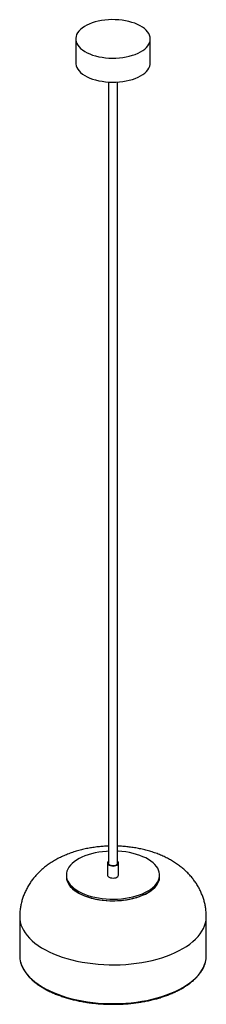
# Paper-space layout '_Trimétrica' of a CAD drawing. Header units: millimetres. Extents: x -100 to 100, y -111 to 944.
import ezdxf

# ---------------------------------------------------------------- set-up
doc = ezdxf.new("R2010")
doc.units = ezdxf.units.MM

psp = doc.layouts.new('_Trimétrica')

# ---------------------------------------------------------------- linework, layer by layer
at = {"color": 7, "linetype": 'Continuous', "lineweight": 25}
for p, q in [((-40, 923.2), (-40, 897.5)), ((40, 897.5), (40, 923.2)), ((-5, 877), (-5, 40.3)), ((5, 40.3), (5, 877)), ((-6, 40.3), (-6, 27.4)), ((6, 27.4), (6, 40.3)), ((-50, 27.4), (-50, 25.7)), ((50, 25.7), (50, 27.4)), ((-100, -17.1), (-100, -58.7)), ((100, -58.7), (100, -17.1))]:
    psp.add_line(p, q, dxfattribs=at)
at = {"color": 7, "linetype": 'Continuous', "lineweight": 25, "flags": 128}
for points in [[(-18.7, 904.9), (-15.3, 904.1), (-11.7, 903.5), (-8.1, 903), (-4.4, 902.7), (-0.7, 902.6), (3.1, 902.6), (6.8, 902.9), (10.5, 903.3), (14, 903.9), (17.5, 904.6), (20.8, 905.6), (23.9, 906.6), (26.8, 907.9), (29.4, 909.2), (31.9, 910.7), (34, 912.3), (35.8, 914), (37.3, 915.8), (38.5, 917.6), (39.3, 919.5), (39.8, 921.4), (40, 923.3), (39.8, 925.2), (39.2, 927.1), (38.4, 929), (37.1, 930.8), (35.6, 932.6), (33.7, 934.3), (31.5, 935.9), (29.1, 937.3), (26.4, 938.7), (23.4, 939.9), (20.3, 940.9), (17, 941.8), (13.5, 942.6), (9.9, 943.1), (6.3, 943.5), (2.5, 943.7), (-1.2, 943.8), (-4.9, 943.6), (-8.6, 943.3), (-12.3, 942.8), (-15.8, 942.1), (-19.1, 941.3), (-22.4, 940.3), (-25.4, 939.1), (-28.1, 937.8), (-30.7, 936.4), (-33, 934.8), (-34.9, 933.2), (-36.6, 931.5), (-38, 929.7), (-39, 927.8), (-39.6, 925.9), (-40, 924), (-39.9, 922.1), (-39.6, 920.1), (-38.8, 918.2), (-37.8, 916.4), (-36.4, 914.6), (-34.7, 912.9), (-32.6, 911.3), (-30.3, 909.7), (-27.8, 908.3), (-24.9, 907.1), (-21.9, 905.9), (-18.7, 904.9)], [(-40, 897.5), (-39.9, 896.3), (-39.6, 894.4), (-38.8, 892.5), (-37.8, 890.7), (-36.4, 888.9), (-34.7, 887.2), (-32.6, 885.5), (-30.3, 884), (-27.8, 882.6), (-24.9, 881.3), (-21.9, 880.2), (-18.7, 879.2)], [(-18.7, 879.2), (-15.3, 878.4), (-11.7, 877.8), (-8.1, 877.3), (-4.4, 877), (-0.7, 876.9), (3.1, 876.9), (6.8, 877.2), (10.5, 877.6), (14, 878.2), (17.5, 878.9), (20.8, 879.8), (23.9, 880.9), (26.8, 882.2), (29.4, 883.5), (31.9, 885), (34, 886.6), (35.8, 888.3), (37.3, 890), (38.5, 891.9), (39.3, 893.8), (39.8, 895.7), (40, 897.5)], [(-5, 53.1), (-7.1, 52.9), (-11.2, 52.5), (-15.3, 52), (-19.2, 51.2), (-23, 50.3), (-26.6, 49.2), (-30.1, 48), (-33.3, 46.6), (-36.3, 45.1), (-39.1, 43.5), (-41.5, 41.8), (-43.7, 39.9), (-45.6, 38), (-47.2, 36), (-48.4, 33.9), (-49.3, 31.8), (-49.8, 29.7), (-50, 27.5), (-49.8, 25.4), (-49.3, 23.2), (-48.5, 21.1), (-47.3, 19.1), (-45.8, 17), (-43.9, 15.1), (-41.8, 13.3), (-39.3, 11.5), (-36.6, 9.9), (-33.6, 8.4), (-30.4, 7), (-27, 5.7), (-23.3, 4.7)], [(-23.3, 4.7), (-19.6, 3.7), (-15.6, 3), (-11.6, 2.4), (-7.5, 2), (-3.3, 1.7), (0.9, 1.7), (5, 1.8), (9.2, 2.1), (13.3, 2.6), (17.2, 3.3), (21.1, 4.1), (24.8, 5.1), (28.4, 6.2), (31.7, 7.5), (34.8, 9), (37.7, 10.5), (40.3, 12.2), (42.7, 14), (44.7, 15.9), (46.4, 17.9), (47.8, 19.9), (48.9, 22), (49.6, 24.1), (49.9, 26.3), (50, 28.4), (49.6, 30.6), (48.9, 32.7), (47.9, 34.8), (46.6, 36.8), (44.9, 38.8), (42.9, 40.7), (40.6, 42.5), (38, 44.2), (35.1, 45.8), (32, 47.2), (28.7, 48.5), (25.2, 49.7), (21.5, 50.7), (17.6, 51.5), (13.6, 52.2), (9.6, 52.7), (5.4, 53), (5, 53.1)], [(-5, 42), (-5.5, 41.6), (-5.9, 40.8), (-6, 40), (-5.7, 39.3), (-5, 38.6), (-4, 38), (-2.8, 37.6)], [(-2.8, 37.6), (-1.4, 37.3), (0.1, 37.2), (1.6, 37.3), (3, 37.6), (4.2, 38.1), (5.1, 38.7), (5.7, 39.4), (6, 40.1), (5.9, 40.9), (5.4, 41.7), (5, 42)], [(-2.3, 38), (-1.1, 37.8), (0.3, 37.7), (1.6, 37.9), (2.9, 38.2), (3.9, 38.6), (4.6, 39.2), (4.9, 39.9), (5, 40.3)], [(-50, 25.7), (-49.8, 23.7), (-49.3, 21.5), (-48.5, 19.4), (-47.3, 17.3), (-45.8, 15.3), (-43.9, 13.4), (-41.8, 11.5), (-39.3, 9.8), (-36.6, 8.2), (-33.6, 6.6), (-30.4, 5.3), (-27, 4), (-23.3, 2.9)], [(-23.3, 2.9), (-19.6, 2), (-15.6, 1.3), (-11.6, 0.7), (-7.5, 0.3), (-3.3, 0), (0.9, 0), (5, 0.1), (9.2, 0.4), (13.3, 0.9), (17.2, 1.5), (21.1, 2.4), (24.8, 3.4), (28.4, 4.5), (31.7, 5.8), (34.8, 7.2), (37.7, 8.8), (40.3, 10.5), (42.7, 12.3), (44.7, 14.2), (46.4, 16.1), (47.8, 18.2), (48.9, 20.3), (49.6, 22.4), (49.9, 24.5), (50, 25.7)], [(-6, 27.4), (-6, 27.2), (-5.7, 26.4), (-5, 25.7), (-4, 25.1), (-2.8, 24.7)], [(-2.8, 24.7), (-1.4, 24.4), (0.1, 24.3), (1.6, 24.4), (3, 24.7), (4.2, 25.2), (5.1, 25.8), (5.7, 26.5), (6, 27.3), (6, 27.4)]]:
    psp.add_lwpolyline(points, dxfattribs=at)
at = {"color": 8, "linetype": 'Continuous', "lineweight": 25, "flags": 128}
for points in [[(-50, 25.7), (-50, 25.3), (-49.7, 23.1), (-49.1, 21), (-48.2, 18.9), (-46.9, 16.8), (-45.3, 14.8), (-43.4, 12.9), (-41.2, 11.1), (-38.6, 9.4), (-35.9, 7.8), (-32.8, 6.3), (-29.5, 4.9), (-26.1, 3.7), (-22.4, 2.7), (-18.6, 1.8), (-14.6, 1.1), (-10.6, 0.5), (-6.5, 0.2), (-2.3, 0), (1.9, 0), (6.1, 0.2), (10.2, 0.5), (14.3, 1), (18.2, 1.7), (22.1, 2.6), (25.7, 3.6), (29.2, 4.8), (32.5, 6.2), (35.6, 7.6), (38.4, 9.2), (40.9, 10.9), (43.2, 12.8), (45.2, 14.7), (46.8, 16.6), (48.1, 18.7), (49.1, 20.8), (49.7, 22.9), (50, 25.1), (50, 25.7)], [(-100, -17.1), (-99.9, -19.6), (-99.4, -22.7), (-98.6, -25.7), (-97.5, -28.7), (-96, -31.6), (-94.1, -34.5), (-92, -37.4), (-89.5, -40.1), (-86.7, -42.8), (-83.6, -45.4), (-80.2, -47.9), (-76.5, -50.3), (-72.5, -52.6), (-68.3, -54.7), (-63.9, -56.8), (-59.2, -58.6), (-54.3, -60.4), (-49.3, -62), (-44, -63.4), (-38.6, -64.6), (-33.1, -65.7), (-27.5, -66.7), (-21.7, -67.4), (-15.9, -68), (-10, -68.4), (-4.1, -68.6), (1.8, -68.6), (7.7, -68.5), (13.6, -68.2), (19.5, -67.7), (25.3, -67), (30.9, -66.1), (36.5, -65.1), (42, -63.9), (47.3, -62.5), (52.4, -61), (57.4, -59.3), (62.1, -57.5), (66.7, -55.5), (71, -53.4), (75, -51.2), (78.8, -48.9), (82.3, -46.4), (85.5, -43.8), (88.4, -41.2), (91.1, -38.4), (93.3, -35.6), (95.3, -32.7), (96.9, -29.8), (98.2, -26.8), (99.2, -23.8), (99.8, -20.8), (100, -17.7), (100, -17.1)], [(-99, -66), (-98.6, -67.3), (-97.5, -70.2), (-96, -73.2), (-94.1, -76.1), (-92, -78.9), (-89.5, -81.7), (-86.7, -84.4), (-83.6, -87), (-80.2, -89.5), (-76.5, -91.9), (-72.5, -94.2), (-68.3, -96.3), (-63.9, -98.3), (-59.2, -100.2), (-54.3, -102), (-49.3, -103.5), (-44, -105), (-38.6, -106.2), (-33.1, -107.3), (-27.5, -108.2), (-21.7, -109), (-15.9, -109.6), (-10, -110), (-4.1, -110.2), (1.8, -110.2), (7.7, -110.1), (13.6, -109.7), (19.5, -109.2), (25.3, -108.5), (30.9, -107.7), (36.5, -106.7), (42, -105.5), (47.3, -104.1), (52.4, -102.6), (57.4, -100.9), (62.1, -99.1), (66.7, -97.1), (71, -95), (75, -92.8), (78.8, -90.4), (82.3, -88), (85.5, -85.4), (88.4, -82.8), (91.1, -80), (93.3, -77.2), (95.3, -74.3), (96.9, -71.4), (98.2, -68.4), (99, -65.9)]]:
    psp.add_lwpolyline(points, dxfattribs=at)
at = {"color": 7, "linetype": 'Continuous', "lineweight": 25}
for centre, radius, start, end in [((-2.1, 41), 3.02, 194.0352, 264.9618), ((-72.8, -58.7), 27.2, 180.0945, 195.565), ((72.8, -58.7), 27.2, 344.6861, 359.9107)]:
    psp.add_arc(centre, radius, start, end, dxfattribs=at)
for points, knots in [([(-5, 58.5), (-6.8, 58.4), (-10.5, 58.3), (-16, 57.8), (-21.5, 57), (-27.1, 56.1), (-32.6, 54.9), (-38, 53.5), (-43.4, 51.8), (-48.7, 49.9), (-53.9, 47.7), (-59, 45.2), (-63.8, 42.5), (-68.3, 39.6), (-72.4, 36.6), (-76, 33.7), (-78.1, 31.6), (-79.1, 30.7)], [0, 0, 0, 0, 0.063864, 0.130283, 0.197054, 0.264309, 0.332172, 0.400746, 0.470094, 0.540211, 0.61099, 0.682174, 0.753254, 0.823747, 0.885928, 0.946814, 1, 1, 1, 1]), ([(100, -17.1), (100, -15.7), (99.9, -12.8), (99.4, -8.4), (98.7, -4.1), (97.6, 0.2), (96.3, 4.4), (94.6, 8.6), (92.7, 12.5), (90.6, 16.4), (88.1, 20.2), (85.4, 23.8), (82.5, 27.3), (79.3, 30.6), (75.8, 33.8), (72.1, 36.8), (68.1, 39.7), (63.9, 42.4), (59.4, 45), (54.7, 47.3), (49.7, 49.5), (44.6, 51.4), (39.4, 53.1), (34, 54.6), (28.6, 55.8), (23.1, 56.8), (17.5, 57.6), (12, 58.1), (7.8, 58.4), (5.5, 58.5), (5, 58.5)], [0, 0, 0, 0, 0.03193, 0.06518, 0.098319, 0.131401, 0.164484, 0.197628, 0.2309, 0.264372, 0.298123, 0.33224, 0.366819, 0.401957, 0.437754, 0.4743, 0.511663, 0.549871, 0.588893, 0.628627, 0.6689, 0.709501, 0.750172, 0.790734, 0.83109, 0.871202, 0.911076, 0.950747, 0.990273, 1, 1, 1, 1]), ([(-79.1, 30.7), (-80.1, 29.7), (-82.2, 27.6), (-85.1, 24.2), (-88, 20.4), (-90.6, 16.4), (-92.9, 12.2), (-94.9, 7.9), (-96.6, 3.5), (-97.9, -0.9), (-99, -5.4), (-99.6, -9.9), (-100, -13.8), (-100, -16.2), (-100, -17.1)], [0, 0, 0, 0, 0.074534, 0.169468, 0.253194, 0.344723, 0.434789, 0.523368, 0.610645, 0.696792, 0.781964, 0.866307, 0.949956, 1, 1, 1, 1]), ([(-98.9, -66.3), (-98.9, -66.5), (-98.6, -67.8), (-97.7, -70), (-96.4, -72.8), (-94.7, -75.6), (-92.7, -78.4), (-90.5, -81.1), (-87.9, -83.7), (-85.1, -86.3), (-82, -88.8), (-78.6, -91.1), (-75, -93.4), (-71.2, -95.5), (-67.1, -97.6), (-62.8, -99.5), (-58.3, -101.2), (-53.7, -102.9), (-48.8, -104.4), (-43.9, -105.7), (-38.7, -106.9), (-33.5, -108), (-28.1, -108.9), (-22.7, -109.6), (-17.2, -110.2), (-11.6, -110.6), (-6, -110.9), (-0.4, -111), (5.2, -110.9), (10.8, -110.7), (16.4, -110.3), (21.9, -109.7), (27.3, -109), (32.7, -108.1), (37.9, -107.1), (43.1, -105.9), (48.1, -104.6), (52.9, -103.1), (57.6, -101.5), (62.1, -99.7), (66.5, -97.9), (70.6, -95.8), (74.4, -93.7), (78.1, -91.5), (81.5, -89.1), (84.7, -86.7), (87.5, -84.1), (90.1, -81.5), (92.4, -78.8), (94.5, -76), (96.2, -73.2), (97.6, -70.3), (98.5, -68), (98.9, -66.6), (99, -66.1)], [0, 0, 0, 0, 0.00528, 0.024692, 0.044166, 0.063709, 0.08332, 0.10299, 0.122706, 0.142456, 0.162227, 0.182011, 0.2018, 0.221589, 0.241373, 0.261152, 0.280924, 0.30069, 0.320449, 0.340203, 0.359951, 0.379694, 0.399432, 0.419168, 0.4389, 0.45863, 0.478359, 0.498086, 0.517814, 0.537541, 0.55727, 0.577, 0.596733, 0.616468, 0.636207, 0.65595, 0.675698, 0.695452, 0.715212, 0.734979, 0.754754, 0.774537, 0.794327, 0.814124, 0.833927, 0.853733, 0.873536, 0.893329, 0.913102, 0.932844, 0.952542, 0.97218, 0.99175, 1, 1, 1, 1])]:
    psp.add_open_spline(points, degree=3, knots=knots, dxfattribs=at)

doc.saveas('drawing.dxf')
